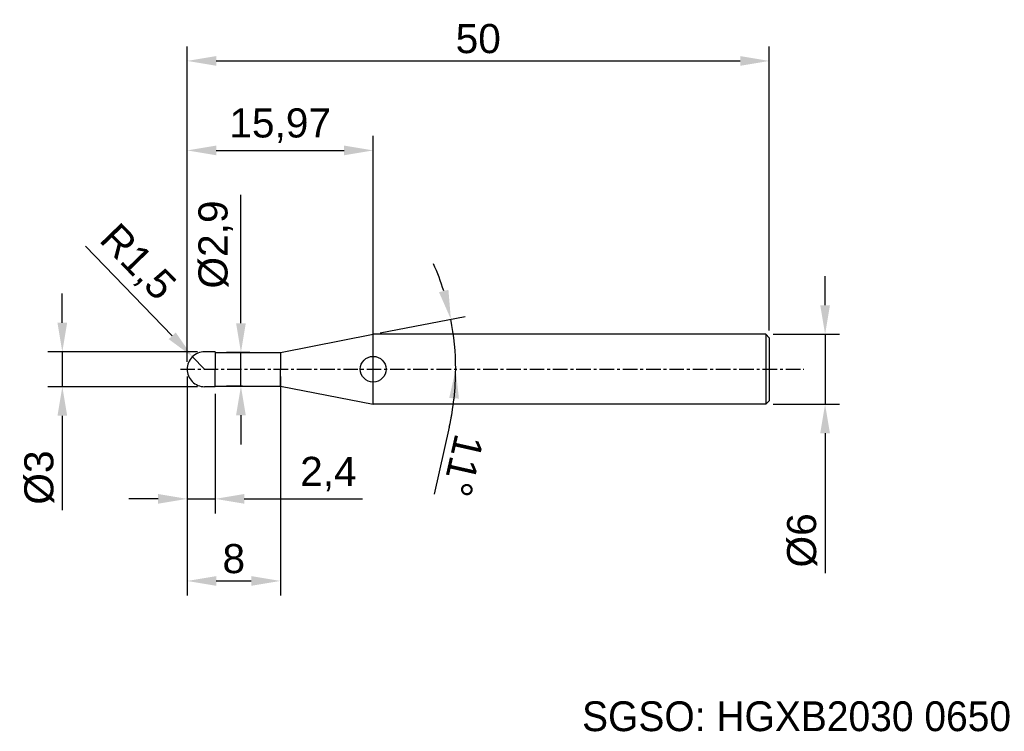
# Model space of a CAD drawing. Header units: millimetres. Extents: x 7861.2 to 7945.7, y 6080.9 to 6142.
import ezdxf
from ezdxf.enums import TextEntityAlignment as Align

# ---------------------------------------------------------------- set-up
doc = ezdxf.new("R2010")
doc.units = ezdxf.units.MM
doc.linetypes.add('CENTER', pattern=[2, 1.25, -0.25, 0.25, -0.25])
for name, color, linetype, lineweight in [('SK1', 4, 'Continuous', 25), ('SK4', 2, 'Continuous', 25), ('SK6', 5, 'Continuous', 25)]:
    doc.layers.add(name, color=color, linetype=linetype, lineweight=lineweight)
doc.styles.add('MS PGothic', font='txt')
doc.styles.get("Standard").update_dxf_attribs({"font": 'arial.ttf'})
doc.dimstyles.new('ISO-25', dxfattribs={"dimtxt": 2.5, "dimasz": 2.5, "dimexe": 1.25, "dimexo": 0.625, "dimtad": 1, "dimtxsty": 'Standard', "dimcen": 2.5, "dimadec": 0, "dimazin": 0, "dimtfac": 1, "dimtmove": 0, "dimatfit": 3, "dimfxl": 1, "dimarcsym": 0})

# ---------------------------------------------------------------- blocks, each defined once
blk = doc.blocks.new('*D86')
at = {"color": 0, "linetype": 'ByBlock', "lineweight": -2, "transparency": 16777216}
for p, q in [((7930.331, 6117.481), (7930.331, 6119.981)), ((7925.863, 6114.981), (7931.581, 6114.981)), ((7930.331, 6114.981), (7930.331, 6108.981)), ((7925.863, 6108.981), (7931.581, 6108.981)), ((7930.331, 6106.481), (7930.331, 6094.479))]:
    blk.add_line(p, q, dxfattribs=at)
at = {"color": 0, "linetype": 'ByBlock', "transparency": 16777216}
for points in [[(7929.914, 6117.481), (7930.747, 6117.481), (7930.331, 6114.981)], [(7929.914, 6106.481), (7930.747, 6106.481), (7930.331, 6108.981)]]:
    blk.add_solid(points, dxfattribs=at)
at = {"layer": 'Defpoints', "color": 0, "linetype": 'ByBlock', "transparency": 16777216}
for p in [(7925.238, 6114.981), (7925.238, 6108.981), (7930.331, 6108.981)]:
    blk.add_point(p, dxfattribs=at)
at = {"color": 0, "linetype": 'ByBlock', "transparency": 16777216, "insert": (7928.359, 6097.282), "char_height": 2.5, "attachment_point": 5, "rotation": 90}
blk.add_mtext('{\\fArial|b0|i0|c134|p34;%%C}6', dxfattribs=at)
blk = doc.blocks.new('*D87')
at = {"color": 0, "linetype": 'ByBlock', "lineweight": -2, "transparency": 16777216}
for p, q in [((7875.538, 6112.606), (7875.538, 6139.713)), ((7925.538, 6115.306), (7925.538, 6139.713)), ((7878.038, 6138.463), (7923.038, 6138.463))]:
    blk.add_line(p, q, dxfattribs=at)
at = {"color": 0, "linetype": 'ByBlock', "transparency": 16777216}
for points in [[(7878.038, 6138.879), (7878.038, 6138.046), (7875.538, 6138.463)], [(7923.038, 6138.879), (7923.038, 6138.046), (7925.538, 6138.463)]]:
    blk.add_solid(points, dxfattribs=at)
at = {"layer": 'Defpoints', "color": 0, "linetype": 'ByBlock', "transparency": 16777216}
for p in [(7925.538, 6138.463), (7925.538, 6114.681), (7875.538, 6111.981)]:
    blk.add_point(p, dxfattribs=at)
at = {"color": 0, "linetype": 'ByBlock', "transparency": 16777216, "insert": (7900.538, 6140.364), "char_height": 2.5, "attachment_point": 5}
blk.add_mtext('50', dxfattribs=at)
blk = doc.blocks.new('*D84')
at = {"color": 0, "linetype": 'ByBlock', "lineweight": -2, "transparency": 16777216}
for p, q in [((7875.538, 6112.606), (7875.538, 6132.027)), ((7891.512, 6114.467), (7891.512, 6132.027)), ((7878.038, 6130.777), (7889.012, 6130.777))]:
    blk.add_line(p, q, dxfattribs=at)
at = {"color": 0, "linetype": 'ByBlock', "transparency": 16777216}
for points in [[(7878.038, 6131.194), (7878.038, 6130.361), (7875.538, 6130.777)], [(7889.012, 6131.194), (7889.012, 6130.361), (7891.512, 6130.777)]]:
    blk.add_solid(points, dxfattribs=at)
at = {"layer": 'Defpoints', "color": 0, "linetype": 'ByBlock', "transparency": 16777216}
for p in [(7891.512, 6130.777), (7891.512, 6113.842), (7875.538, 6111.981)]:
    blk.add_point(p, dxfattribs=at)
at = {"color": 0, "linetype": 'ByBlock', "transparency": 16777216, "insert": (7883.525, 6132.905), "char_height": 2.5, "attachment_point": 5}
blk.add_mtext('15,97', dxfattribs=at)
blk = doc.blocks.new('*D88')
at = {"color": 0, "linetype": 'ByBlock', "lineweight": -2, "transparency": 16777216}
for p, q in [((7866.794, 6122.541), (7874.253, 6114.852)), ((7877.038, 6111.981), (7875.994, 6113.058))]:
    blk.add_line(p, q, dxfattribs=at)
at = {"color": 0, "linetype": 'ByBlock', "transparency": 16777216}
blk.add_solid([(7874.552, 6115.142), (7873.954, 6114.562), (7875.994, 6113.058)], dxfattribs=at)
at = {"layer": 'Defpoints', "color": 0, "linetype": 'ByBlock', "transparency": 16777216}
for p in [(7875.994, 6113.058), (7877.038, 6111.981)]:
    blk.add_point(p, dxfattribs=at)
at = {"color": 0, "linetype": 'ByBlock', "transparency": 16777216, "insert": (7871.18, 6121.075), "char_height": 2.5, "attachment_point": 5, "rotation": 314.12969}
blk.add_mtext('R1,5', dxfattribs=at)
blk = doc.blocks.new('*D89')
at = {"color": 0, "linetype": 'ByBlock', "lineweight": -2, "transparency": 16777216}
for p, q in [((7864.811, 6115.981), (7864.811, 6118.481)), ((7876.413, 6113.481), (7863.561, 6113.481)), ((7864.811, 6113.481), (7864.811, 6110.481)), ((7876.413, 6110.481), (7863.561, 6110.481)), ((7864.811, 6107.981), (7864.811, 6099.872))]:
    blk.add_line(p, q, dxfattribs=at)
at = {"color": 0, "linetype": 'ByBlock', "transparency": 16777216}
for points in [[(7864.395, 6115.981), (7865.228, 6115.981), (7864.811, 6113.481)], [(7864.395, 6107.981), (7865.228, 6107.981), (7864.811, 6110.481)]]:
    blk.add_solid(points, dxfattribs=at)
at = {"layer": 'Defpoints', "color": 0, "linetype": 'ByBlock', "transparency": 16777216}
for p in [(7864.811, 6113.481), (7877.038, 6113.481), (7877.038, 6110.481)]:
    blk.add_point(p, dxfattribs=at)
at = {"color": 0, "linetype": 'ByBlock', "transparency": 16777216, "insert": (7862.84, 6102.677), "char_height": 2.5, "attachment_point": 5, "rotation": 90}
blk.add_mtext('%%C3', dxfattribs=at)
blk = doc.blocks.new('*D90')
at = {"color": 0, "linetype": 'ByBlock', "lineweight": -2, "transparency": 16777216}
for p, q in [((7875.538, 6111.356), (7875.538, 6092.546)), ((7883.538, 6111.356), (7883.538, 6092.546)), ((7878.038, 6093.796), (7881.038, 6093.796))]:
    blk.add_line(p, q, dxfattribs=at)
at = {"color": 0, "linetype": 'ByBlock', "transparency": 16777216}
for points in [[(7878.038, 6094.213), (7878.038, 6093.38), (7875.538, 6093.796)], [(7881.038, 6094.213), (7881.038, 6093.38), (7883.538, 6093.796)]]:
    blk.add_solid(points, dxfattribs=at)
at = {"layer": 'Defpoints', "color": 0, "linetype": 'ByBlock', "transparency": 16777216}
for p in [(7875.538, 6111.981), (7883.538, 6111.981), (7883.538, 6093.796)]:
    blk.add_point(p, dxfattribs=at)
at = {"color": 0, "linetype": 'ByBlock', "transparency": 16777216, "insert": (7879.538, 6095.698), "char_height": 2.5, "attachment_point": 5}
blk.add_mtext('8', dxfattribs=at)
blk = doc.blocks.new('*D91')
at = {"color": 0, "linetype": 'ByBlock', "lineweight": -2, "transparency": 16777216}
for p, q in [((7875.538, 6110.106), (7875.538, 6099.597)), ((7877.938, 6109.856), (7877.938, 6099.597)), ((7873.038, 6100.847), (7870.538, 6100.847)), ((7875.538, 6100.847), (7877.938, 6100.847)), ((7880.438, 6100.847), (7890.583, 6100.847))]:
    blk.add_line(p, q, dxfattribs=at)
at = {"color": 0, "linetype": 'ByBlock', "transparency": 16777216}
for points in [[(7873.038, 6101.264), (7873.038, 6100.431), (7875.538, 6100.847)], [(7880.438, 6101.264), (7880.438, 6100.431), (7877.938, 6100.847)]]:
    blk.add_solid(points, dxfattribs=at)
at = {"layer": 'Defpoints', "color": 0, "linetype": 'ByBlock', "transparency": 16777216}
for p in [(7875.538, 6110.731), (7877.938, 6110.481), (7875.538, 6100.847)]:
    blk.add_point(p, dxfattribs=at)
at = {"color": 0, "linetype": 'ByBlock', "transparency": 16777216, "insert": (7887.666, 6102.975), "char_height": 2.5, "attachment_point": 5}
blk.add_mtext('2,4', dxfattribs=at)
blk = doc.blocks.new('*D92')
at = {"color": 0, "linetype": 'ByBlock', "lineweight": -2, "transparency": 16777216}
for p, q in [((7880.153, 6115.931), (7880.153, 6126.958)), ((7880.913, 6113.431), (7878.903, 6113.431)), ((7880.153, 6110.531), (7880.153, 6113.431)), ((7880.283, 6110.531), (7878.903, 6110.531)), ((7880.153, 6108.031), (7880.153, 6105.531))]:
    blk.add_line(p, q, dxfattribs=at)
at = {"color": 0, "linetype": 'ByBlock', "transparency": 16777216}
for points in [[(7879.736, 6115.931), (7880.569, 6115.931), (7880.153, 6113.431)], [(7879.736, 6108.031), (7880.569, 6108.031), (7880.153, 6110.531)]]:
    blk.add_solid(points, dxfattribs=at)
at = {"layer": 'Defpoints', "color": 0, "linetype": 'ByBlock', "transparency": 16777216}
for p in [(7880.153, 6113.431), (7881.538, 6113.431), (7880.908, 6110.531)]:
    blk.add_point(p, dxfattribs=at)
at = {"color": 0, "linetype": 'ByBlock', "transparency": 16777216, "insert": (7877.984, 6122.694), "char_height": 2.5, "attachment_point": 5, "rotation": 90}
blk.add_mtext('%%C2,9', dxfattribs=at)
blk = doc.blocks.new('*D93')
at = {"color": 0, "linetype": 'ByBlock', "lineweight": -2, "transparency": 16777216}
for p, q in [((7892.126, 6115.1), (7899.413, 6116.517)), ((7898.045, 6107.012), (7896.739, 6101.239))]:
    blk.add_line(p, q, dxfattribs=at)
for start, end in [(17.36354, 23.72709), (0, 11), (347.25318, 0), (347.27291, 353.63646)]:
    blk.add_arc((7876.079, 6111.981), 22.521, start, end, dxfattribs=at)
at = {"color": 0, "linetype": 'ByBlock', "transparency": 16777216}
for points in [[(7897.977, 6118.804), (7897.169, 6118.6), (7898.186, 6116.278)], [(7898.045, 6109.508), (7898.877, 6109.462), (7898.6, 6111.981)]]:
    blk.add_solid(points, dxfattribs=at)
at = {"layer": 'Defpoints', "color": 0, "linetype": 'ByBlock', "transparency": 16777216}
for p in [(7891.512, 6114.981), (7898.415, 6114.856), (7883.538, 6113.431), (7874.958, 6111.981), (7928.504, 6111.981)]:
    blk.add_point(p, dxfattribs=at)
at = {"color": 0, "linetype": 'ByBlock', "transparency": 16777216, "insert": (7899.225, 6103.71), "char_height": 2.5, "attachment_point": 5, "rotation": 257.25318}
blk.add_mtext('11°', dxfattribs=at)

msp = doc.modelspace()

# ---------------------------------------------------------------- linework, layer by layer
at = {"color": 4, "linetype": 'ByBlock'}
for p, q in [((7883.538, 6113.431), (7891.512, 6114.981)), ((7891.512, 6108.981), (7891.512, 6114.981)), ((7877.938, 6113.481), (7877.038, 6113.481)), ((7877.938, 6113.481), (7877.938, 6111.981)), ((7877.938, 6113.431), (7883.538, 6113.431)), ((7883.538, 6113.431), (7883.538, 6111.981)), ((7877.938, 6110.481), (7877.938, 6111.981)), ((7883.538, 6110.531), (7883.538, 6111.981)), ((7877.938, 6110.481), (7877.038, 6110.481)), ((7877.938, 6110.531), (7883.538, 6110.531)), ((7883.538, 6110.531), (7891.512, 6108.981))]:
    msp.add_line(p, q, dxfattribs=at)
msp.add_circle((7891.512, 6111.981), 1.104, dxfattribs=at)
at = {"layer": 'SK1', "linetype": 'Continuous'}
for p, q in [((7925.238, 6114.981), (7891.512, 6114.981)), ((7925.238, 6114.981), (7925.538, 6114.681)), ((7925.238, 6114.981), (7925.238, 6108.981)), ((7925.538, 6114.681), (7925.538, 6109.281)), ((7925.238, 6108.981), (7891.512, 6108.981)), ((7925.538, 6109.281), (7925.238, 6108.981))]:
    msp.add_line(p, q, dxfattribs=at)
at = {"layer": 'SK1', "color": 4, "linetype": 'Continuous'}
for start, end in [(90, 180.00003), (179.99997, 270)]:
    msp.add_arc((7877.038, 6111.981), 1.5, start, end, dxfattribs=at)
at = {"layer": 'SK4', "linetype": 'CENTER'}
msp.add_line((7874.958, 6111.981), (7928.504, 6111.981), dxfattribs=at)

# ---------------------------------------------------------------- texts
at = {"layer": 'SK6', "color": 5, "linetype": 'Continuous', "style": 'MS PGothic'}
msp.add_text('SGSO: HGXB2030 0650', height=2.55961, dxfattribs=at).set_placement((7909.453, 6080.128), align=Align.BOTTOM_LEFT)

# ---------------------------------------------------------------- dimensions: what is measured, and where the dimension line sits
at = {"linetype": 'ByBlock'}
for base, p2, picture, middle in [((7925.538, 6138.463), (7925.538, 6114.681), '*D87', (7900.538, 6140.364)), ((7891.512, 6130.777), (7891.512, 6113.842), '*D84', (7883.525, 6132.905)), ((7883.538, 6093.796), (7883.538, 6111.981), '*D90', (7879.538, 6095.698))]:
    dim = msp.add_linear_dim(base=base, p1=(7875.538, 6111.981), p2=p2, dimstyle='ISO-25', dxfattribs=at)
    dim.commit()
    dim.dimension.update_dxf_attribs({"geometry": picture, "text_midpoint": middle})
dim = msp.add_linear_dim(base=(7880.153, 6113.431), p1=(7880.908, 6110.531), p2=(7881.538, 6113.431), angle=90, text='%%C<>', dimstyle='ISO-25', dxfattribs=at)
dim.commit()
dim.dimension.update_dxf_attribs({"geometry": '*D92', "text_midpoint": (7877.984, 6122.694)})
dim = msp.add_radius_dim(center=(7877.038, 6111.981), mpoint=(7875.994, 6113.058), dimstyle='ISO-25', dxfattribs=at)
dim.commit()
dim.dimension.update_dxf_attribs({"geometry": '*D88', "text_midpoint": (7871.18, 6121.075)})
dim = msp.add_angular_dim_2l(base=(7898.415, 6114.856), line1=((7883.538, 6113.431), (7891.512, 6114.981)), line2=((7874.958, 6111.981), (7928.504, 6111.981)), dimstyle='ISO-25', dxfattribs=at)
dim.commit()
dim.dimension.update_dxf_attribs({"geometry": '*D93', "text_midpoint": (7899.225, 6103.71)})
for base, p1, p2, text, picture, middle in [((7930.331, 6108.981), (7925.238, 6114.981), (7925.238, 6108.981), '{\\fArial|b0|i0|c134|p34;%%C}<>', '*D86', (7930.331, 6097.282)), ((7864.811, 6113.481), (7877.038, 6110.481), (7877.038, 6113.481), '%%C<>', '*D89', (7864.811, 6102.677))]:
    dim = msp.add_linear_dim(base=base, p1=p1, p2=p2, angle=90, text=text, dimstyle='ISO-25', dxfattribs=at)
    dim.commit()
    dim.dimension.update_dxf_attribs({"geometry": picture, "text_midpoint": middle, "dimtype": 160})
dim = msp.add_linear_dim(base=(7875.538, 6100.847), p1=(7877.938, 6110.481), p2=(7875.538, 6110.731), dimstyle='ISO-25', dxfattribs=at)
dim.commit()
dim.dimension.update_dxf_attribs({"geometry": '*D91', "text_midpoint": (7887.666, 6100.847), "dimtype": 160})

doc.saveas('drawing.dxf')
